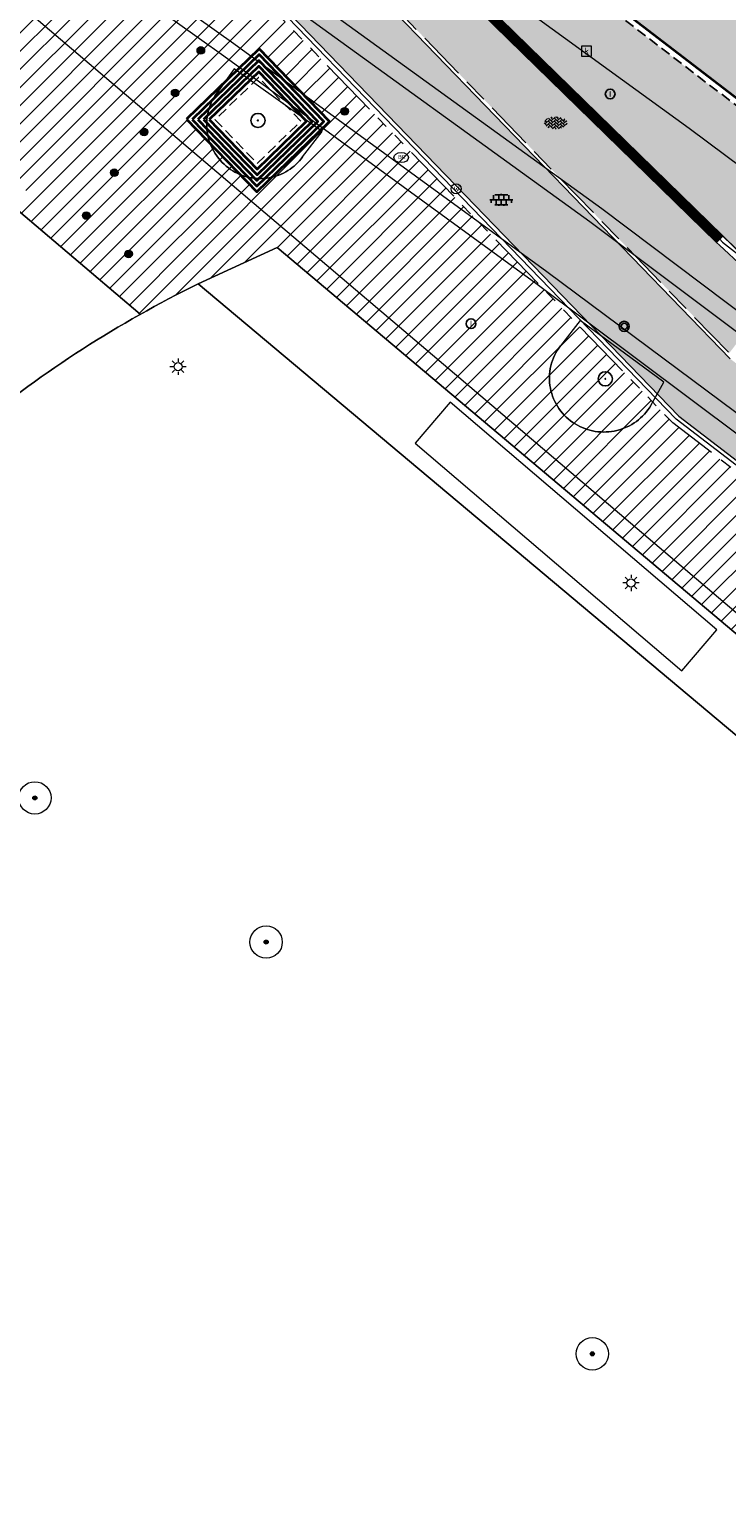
# Model space of a CAD drawing. Header units: metres. Extents: x 187916 to 189411, y 333285 to 334910.
# Tile 188 of 256: x 188852 to 188869, y 334066 to 334103. Entities that reach past the tile are written whole.
import ezdxf
from ezdxf.enums import TextEntityAlignment as Align

# ---------------------------------------------------------------- set-up
doc = ezdxf.new("R2010")
doc.units = ezdxf.units.M
for name, pattern in [('DASHED2', [0.375, 0.25, -0.125]), ('VH-OPSLUITBAND_100X200', [16, 8, -2, 4, -2]), ('VH-RWSBAND-SO', [24, 10, -2, 2, -2, 2, -2, 2, -2]), ('VH-TROTTOIRBAND_180-200', [20, 10, -2, 2, -2, 2, -2])]:
    doc.linetypes.add(name, pattern=pattern)
for name, color, linetype, lineweight in [('B-ME-GR-BOOM-S', 253, 'Continuous', 25), ('B-ME-IE-MEUBILAIR_WEGMEUBILAIR-S', 253, 'Continuous', 18), ('B-ME-IE-MEUBILAIR_WEGMEUBILAIR_AFVALBAK-S', 253, 'Continuous', 25), ('B-ME-IE-MEUBILAIR_WEGMEUBILAIR_PAAL-S', 253, 'Continuous', 18), ('B-ME-RI-HWA_KOLK-S', 253, 'Continuous', 25), ('B-ME-RI-PUT_INSPECTIE-S', 253, 'Continuous', 25), ('B-ME-VH-KANTOPSLUITING_ACHTERKANTBAND-G', 253, 'Continuous', 18), ('B-ME-VH-VERHARDING_ASFALT-G', 253, 'Continuous', 18), ('B-ME-VH-VERHARDING_BETONSTRAATSTEEN-G', 253, 'Continuous', 18), ('B-ME-VH-VERHARDING_BETONSTRAATSTEEN-S', 253, 'Continuous', 25), ('B-ME-VH-VERHARDING_TEGEL-G', 253, 'Continuous', 18), ('B-ME-VH-VERHARDING_TEGEL-S', 253, 'Continuous', 25), ('B-WE-GR-BOOM-S', 253, 'Continuous', 15), ('B-WE-IE-MEUBILAIR-S', 253, 'Continuous', 15), ('B-WE-OG-BEBOUWING-GV', 253, 'Continuous', 15), ('B-WE-OG-BEBOUWING_LUIFEL-GV', 253, 'Continuous', 15), ('B-WE-OG-TERREIN_BEGROEID-GV', 253, 'Continuous', 15), ('B-WE-VH-GESLOTENVERHARDING_ASFALT-GV', 253, 'Continuous', 15), ('B-WE-VH-ONVERHARD_ZAND-GV', 253, 'Continuous', 15), ('B-WE-VH-OPENVERHARDING-GV', 253, 'Continuous', 15), ('N-WE-GR-HAAG-HG01-A', 96, 'Continuous', 35), ('N-WE-VH-GESLOTENVERHARDING_ASFALT_ZAAGSNEDE-G', 10, 'VH-ZAAGSNEDE-SO', 25), ('N-WE-VH-GOOT_TEGEL-G', 170, 'Continuous', 35), ('N-WE-VH-KANTOPSLUITING_OPSLUITBAND_80X200-G', 30, 'VH-OPSLUITBAND_100X200', 15), ('N-WE-VH-KANTOPSLUITING_RIJWIELPADBAND_4-12 200-G', 94, 'VH-TROTTOIRBAND_180-200', 15), ('N-WE-VH-KANTOPSLUITING_TROTTOIRBAND_RWS_110 220-G', 251, 'VH-RWSBAND-SO', 25), ('N-WE-VH-KANTOPSLUITING_TROTTOIRBAND_RWS_110 220_ACHTERKANT-G', 7, 'VH-RWSBAND-SO', 25), ('N-WE-VH-KANTOPSLUITING_VERLOOPBAND-S', 251, 'Continuous', 25), ('N-WE-VH-KANTOPSLUITING_VERLOOPBAND_TBV TEKENING-G', 10, 'Continuous', 25), ('N-WE-VH-KANTOPSLUITING_VOORKANTBAND-G', 7, 'Continuous', 15), ('N-WE-VH-KANTVERHARDING_STREKLAAG_BSS-G', 60, 'Continuous', 18), ('N-WE-VH-OPENVERHARDING_NATUURSTEEN-G', 24, 'Continuous', 35), ('N-WE-VH-VERHARDING_ASFALT_HUB DASSENPLEIN-A', 253, 'Continuous', 18), ('N-WE-VH-VERHARDING_ASFALT_RIJWEG-A', 251, 'Continuous', 18), ('N-WE-VH-VERHARDING_BETONSTRAATSTEEN-ROOD-A', 11, 'Continuous', 18), ('N-WE-VH-VERHARDING_STRAATBAKSTEEN_KF-A', 25, 'Continuous', 9)]:
    doc.layers.add(name, color=color, linetype=linetype, lineweight=lineweight)
doc.layers.add('N-WE-VH-MATERIAALSCHEIDING-G', color=7, linetype='DASHED2')
doc.styles.add('NLCS-ISO', font='NLCS-ISO.ttf')
doc.linetypes.add('VH-ZAAGSNEDE-SO', pattern='A,1e-05,-2.54,[181,NLCS.SHX,S=2.54,R=0,X=-2.54,Y=0],-5.08,[181,NLCS.SHX,S=2.54,R=180,X=2.54,Y=0],-2.54', length=10.16001)

# ---------------------------------------------------------------- blocks, each defined once
blk = doc.blocks.new('SIE-MEUBILAIR_PAAL_LICHTMAST-SO')
for points in [[(-0.62, 0), (-1, 0)], [(-0.71, 0.71), (-0.44, 0.44)], [(0, 1), (0, 0.62)], [(0.44, 0.44), (0.71, 0.71)], [(1, 0), (0.62, 0)], [(-0.71, -0.71), (-0.44, -0.44)], [(0, -0.62), (0, -1)], [(0.44, -0.44), (0.71, -0.71)]]:
    blk.add_lwpolyline(points)
blk.add_circle((0, 0), 0.5)
blk = doc.blocks.new('SGR-BOOM_GBKN-SO')
at = {"linetype": 'ByBlock', "lineweight": 18}
h = blk.add_hatch(color=0, dxfattribs=at)
h.dxf.hatch_style = 1
edge = h.paths.add_edge_path()
edge.add_arc((0, 0), 0.25, 0, 360)
at = {"color": 0, "linetype": 'ByBlock', "lineweight": 18}
for radius in [2, 0.25]:
    blk.add_circle((0, 0), radius, dxfattribs=at)
at = {"color": 0, "linetype": 'ByBlock', "lineweight": 18, "style": 'NLCS-ISO'}
blk.add_attdef('SOORT', (2.5, 0), '', height=1.5, dxfattribs=at)
blk = doc.blocks.new('SRI-PUT_INSPECTIE-SO')
blk.add_circle((0, 0), 2)
at = {"style": 'NLCS-ISO'}
blk.add_text('I', height=2.5, dxfattribs=at).set_placement((0, -0.01), align=Align.MIDDLE_CENTER)
blk = doc.blocks.new('SRI-KOLK-SO')
at = {"color": 0, "linetype": 'ByBlock', "lineweight": 18}
blk.add_lwpolyline([(-1.125, -1.125), (1.125, -1.125), (1.125, 1.125), (-1.125, 1.125)], close=True, dxfattribs=at)
at = {"color": 0, "linetype": 'ByBlock', "lineweight": 18, "style": 'NLCS-ISO'}
blk.add_text('k', height=1.5, dxfattribs=at).set_placement((0, 0), align=Align.MIDDLE_CENTER)
blk = doc.blocks.new('SVH-BSS_KEIFORMAAT_KEPER-SO')
at = {"ltscale": 0.1}
for p, q in [((-5.34, 0.88), (-4.45, 0)), ((-5.2, 0.74), (-4.03, 1.91)), ((-5.2, -0.74), (-2.97, 1.48)), ((-4.81, -1.84), (-2.97, 0)), ((-4.56, 1.6), (-4.45, 1.48)), ((-3.71, 0.74), (-1.48, -1.48)), ((-3.6, 2.11), (-1.48, 0)), ((-2.48, 2.48), (-1.48, 1.48)), ((-2.23, 0.74), (-0.21, 2.76)), ((-2.23, 2.23), (-1.85, 2.61)), ((-2.23, -0.74), (0, 1.48)), ((-2.23, -2.23), (0, 0)), ((-0.74, 2.23), (1.48, 0)), ((-0.74, 0.74), (1.48, -1.48)), ((0.22, 2.75), (1.48, 1.48)), ((0.74, 2.23), (1.2, 2.68)), ((0.74, 0.74), (2.45, 2.45)), ((0.74, -0.74), (2.97, 1.48)), ((0.74, -2.23), (2.97, 0)), ((2.23, 2.23), (4.45, 0)), ((2.23, 0.74), (4.45, -1.48)), ((3.71, 0.74), (4.5, 1.53)), ((3.71, -0.74), (5.25, 0.79)), ((4.22, 1.72), (4.45, 1.48)), ((5.2, 0.74), (5.39, 0.55)), ((-5.73, -0.2), (-4.45, -1.48)), ((-3.89, -2.41), (-2.97, -1.48)), ((-3.71, -0.74), (-1.48, -2.97)), ((-3.71, -2.23), (-3.27, -2.67)), ((-1.59, -3.08), (0, -1.48)), ((-0.74, -0.74), (1.48, -2.97)), ((-0.74, -2.23), (0.21, -3.18)), ((-0.22, -3.19), (0, -2.97)), ((1.36, -3.09), (2.97, -1.48)), ((2.23, -0.74), (3.84, -2.36)), ((2.23, -2.23), (2.78, -2.78)), ((3.71, -2.23), (5.57, -0.37)), ((5.2, -0.74), (5.41, -0.95))]:
    blk.add_line(p, q, dxfattribs=at)
at = {"style": 'NLCS-ISO'}
blk.add_attdef('FORMAAT', text='', height=1.8, dxfattribs=at).set_placement((-5.83, -0.22), align=Align.MIDDLE_RIGHT)
blk.add_attdef('KLEUR', text='', height=1.8, dxfattribs=at).set_placement((5.82, -0.22), align=Align.MIDDLE_LEFT)
at = {"style": 'NLCS-ISO', "flags": 1}
blk.add_attdef('FUNCTIE', text='', height=1.8, dxfattribs=at).set_placement((0.12, -3.58), align=Align.MIDDLE_CENTER)
blk = doc.blocks.new('SIE-WEG_PAAL_ALGEMEEN_TYPE_01-SO')
h = blk.add_hatch(color=256)
edge = h.paths.add_edge_path()
edge.add_arc((0, 0), 0.188, 0, 360)
at = {"ltscale": 0.5}
blk.add_circle((0, 0), 0.188, dxfattribs=at)
blk = doc.blocks.new('SIE-WEG_STRAATPOT_BRANDKRAAN-SO')
blk.add_ellipse((0, 0), major_axis=(-0.729, 0), ratio=0.685994)
at = {"style": 'NLCS-ISO'}
blk.add_text('BR', height=0.4, dxfattribs=at).set_placement((-0.3, -0.15))
blk = doc.blocks.new('SIE-WEG_STRAATPOT_WATER-SO')
blk.add_circle((0, 0), 0.4)
at = {"style": 'NLCS-ISO'}
blk.add_text('W', height=0.4, dxfattribs=at).set_placement((-0.21, -0.21))
blk = doc.blocks.new('SGR-BOOM_01')
at = {"ltscale": 0.1}
h = blk.add_hatch(color=256, dxfattribs=at)
edge = h.paths.add_edge_path()
edge.add_arc((0, 0), 0.15, 0, 360)
for radius in [2.5, 0.045]:
    blk.add_circle((0, 0), radius)
blk.add_circle((0, 0), 0.15, dxfattribs=at)
blk = doc.blocks.new('SIE-WEG_AFVALBAK_TYPE_01')
for radius in [0.25, 0.156]:
    blk.add_circle((0, 0), radius)
blk = doc.blocks.new('SVH-TEGEL_300X300_DUN_LINT_KL-SO')
for p, q in [((-2.25, 1.36), (-2.25, 0)), ((-1.9, 1.5), (1.9, 1.5)), ((-1.5, 1.62), (-1.5, 1.5)), ((-0.75, 1.5), (-0.75, 0)), ((0, 1.81), (0, 1.5)), ((0, 0), (0, -1.5)), ((0.75, 1.5), (0.75, 0)), ((1.5, 1.62), (1.5, 1.5)), ((2.25, 1.36), (2.25, 0)), ((-3.39, 0), (3.39, 0)), ((-3, 0), (-3, -0.85)), ((-1.9, -1.5), (1.9, -1.5)), ((-1.5, 0), (-1.5, -1.5)), ((-0.75, -1.5), (-0.75, -1.77)), ((0.75, -1.5), (0.75, -1.77)), ((1.5, 0), (1.5, -1.5)), ((3, 0), (3, -0.85))]:
    blk.add_line(p, q)
blk = doc.blocks.new('DTM')
at = {"layer": 'B-ME-VH-KANTOPSLUITING_ACHTERKANTBAND-G', "ltscale": 0.2, "flags": 128}
for points in [[(188914.805, 334064.825), (188904.996, 334072.239), (188897.669, 334077.768), (188892.62, 334081.603), (188885.562, 334086.928), (188881.14, 334090.251), (188879.749, 334090.947), (188878.368, 334091.352), (188874.175, 334092.038), (188873.572, 334092.514), (188873.434, 334092.341), (188865.98, 334097.927), (188858.158, 334103.582), (188858.296, 334103.764), (188853.587, 334107.109), (188850.155, 334110.914)], [(188918.316, 334057.565), (188919.666, 334059.133), (188913.822, 334063.534), (188904.113, 334070.871), (188903.922, 334070.629), (188896.46, 334076.244), (188891.631, 334079.89), (188891.562, 334079.958), (188884.578, 334085.248), (188879.139, 334089.363), (188878.723, 334089.67), (188872.277, 334090.693), (188864.642, 334096.401), (188856.929, 334102.019), (188852.117, 334105.454), (188848.483, 334109.488), (188845.137, 334113.155), (188843.985, 334114.441), (188835.182, 334120.428), (188828.538, 334124.894), (188822.639, 334128.89), (188815.873, 334133.5), (188812.845, 334135.538), (188812.033, 334136.069)]]:
    blk.add_lwpolyline(points, dxfattribs=at)
at = {"layer": 'B-ME-VH-VERHARDING_ASFALT-G', "ltscale": 0.2, "flags": 128}
blk.add_lwpolyline([(188942.601, 334044.297), (188936.555, 334048.848), (188927.959, 334055.342), (188923.258, 334058.915), (188915.014, 334065.116), (188905.213, 334072.515), (188897.889, 334078.056), (188892.794, 334081.921), (188885.73, 334087.239), (188881.367, 334090.536), (188879.163, 334092.169), (188876.009, 334094.59), (188868.434, 334100.233), (188860.011, 334106.347), (188855.375, 334109.666), (188851.472, 334112.412), (188844.859, 334116.98), (188836.964, 334122.334), (188828.143, 334128.32), (188824.1, 334131.065), (188817.144, 334135.785), (188814.144, 334137.84)], dxfattribs=at)
at = {"layer": 'B-ME-VH-VERHARDING_BETONSTRAATSTEEN-G', "ltscale": 0.2, "flags": 128}
blk.add_lwpolyline([(188942.486, 334044.174), (188936.454, 334048.726), (188927.836, 334055.233), (188923.139, 334058.782), (188914.903, 334065.009), (188905.118, 334072.392), (188897.794, 334077.933), (188892.701, 334081.776), (188885.636, 334087.114), (188881.249, 334090.415), (188879.813, 334091.127), (188878.391, 334091.551), (188874.26, 334092.26), (188873.696, 334092.66), (188866.275, 334098.246), (188858.423, 334103.93), (188853.72, 334107.232), (188850.331, 334111.037)], dxfattribs=at)
at = {"layer": 'B-ME-VH-VERHARDING_TEGEL-G', "ltscale": 0.2, "flags": 128}
blk.add_lwpolyline([(188918.323, 334057.407), (188919.826, 334059.178), (188913.891, 334063.617), (188904.165, 334070.972), (188896.717, 334076.562), (188891.944, 334080.213), (188884.687, 334085.669), (188879.403, 334089.677), (188878.899, 334090.05), (188872.456, 334091.078), (188864.919, 334096.692), (188857.177, 334102.326), (188852.374, 334105.751), (188848.82, 334109.708), (188845.446, 334113.433), (188844.263, 334114.764), (188835.611, 334120.605), (188828.728, 334125.242), (188822.803, 334129.231), (188816.098, 334133.815), (188813.093, 334135.866), (188812.221, 334136.43)], dxfattribs=at)
at = {"layer": 'B-WE-OG-BEBOUWING-GV', "ltscale": 0.2, "flags": 128}
blk.add_lwpolyline([(188779.474, 334052.218), (188776.92, 334049.111), (188787.829, 334045.886), (188794.414, 334053.759), (188814.475, 334036.748), (188814.571, 334036.667), (188837.127, 334017.54), (188885.595, 334074.697), (188839.494, 334113.789), (188809.661, 334133.58), (188792.53, 334113.378), (188775.397, 334069.885), (188782.78, 334063.625), (188779.991, 334060.335), (188783.617, 334057.261)], close=True, dxfattribs=at)
at = {"layer": 'B-WE-OG-BEBOUWING_LUIFEL-GV', "ltscale": 0.2, "flags": 128}
blk.add_lwpolyline([(188862.53, 334093.472), (188861.663, 334092.458), (188868.254, 334086.825), (188869.121, 334087.838)], close=True, dxfattribs=at)
at = {"layer": 'B-WE-OG-TERREIN_BEGROEID-GV', "ltscale": 0.2, "flags": 128}
blk.add_lwpolyline([(188856.299, 334096.396, 0.057164), (188850.779, 334092.85)], format="xyb", dxfattribs=at)
blk.add_lwpolyline([(188876.336, 334081.614), (188870.647, 334086.446), (188869.616, 334085.221), (188856.299, 334096.396)], dxfattribs=at)
at = {"layer": 'B-WE-VH-GESLOTENVERHARDING_ASFALT-GV', "ltscale": 0.2, "flags": 128}
for points in [[(188856.552, 334100.67, -0.104321), (188856.799, 334101.16)], [(188856.523, 334100.123, -0.104203), (188856.552, 334100.67)], [(188856.716, 334099.61, -0.10271), (188856.523, 334100.123)], [(188857.099, 334099.218, -0.104517), (188856.716, 334099.61)], [(188858.88, 334099.53, -0.093994), (188858.516, 334099.192)], [(188857.556, 334099.024, -0.096533), (188857.099, 334099.218)], [(188858.516, 334099.192, -0.096146), (188858.052, 334099.015)], [(188858.052, 334099.015, -0.094801), (188857.556, 334099.024)], [(188850.779, 334092.85, -0.057164), (188856.299, 334096.396)], [(188865.018, 334094.364, -0.104425), (188865.252, 334094.86)], [(188865.006, 334093.815, -0.105636), (188865.018, 334094.364)], [(188865.217, 334093.308, -0.103797), (188865.006, 334093.815)], [(188865.616, 334092.931, -0.103083), (188865.217, 334093.308)], [(188867.491, 334093.387, -0.099572), (188867.132, 334092.993)], [(188866.116, 334092.746, -0.097915), (188865.616, 334092.931)], [(188867.132, 334092.993, -0.098185), (188866.649, 334092.768)], [(188866.649, 334092.768, -0.097627), (188866.116, 334092.746)]]:
    blk.add_lwpolyline(points, format="xyb", dxfattribs=at)
blk.add_lwpolyline([(188856.299, 334096.396), (188858.251, 334097.293), (188870.846, 334086.694), (188870.647, 334086.446), (188876.336, 334081.614)], dxfattribs=at)
at = {"layer": 'B-WE-VH-ONVERHARD_ZAND-GV', "ltscale": 0.2, "flags": 128}
for points in [[(188858.88, 334099.53), (188859.36, 334100.153), (188857.186, 334101.706), (188856.799, 334101.16)], [(188867.491, 334093.387), (188867.81, 334093.962), (188865.744, 334095.483), (188865.252, 334094.86)]]:
    blk.add_lwpolyline(points, dxfattribs=at)
for points in [[(188856.799, 334101.16, 0.104321), (188856.552, 334100.67)], [(188856.552, 334100.67, 0.104203), (188856.523, 334100.123)], [(188856.523, 334100.123, 0.10271), (188856.716, 334099.61)], [(188856.716, 334099.61, 0.104517), (188857.099, 334099.218)], [(188858.516, 334099.192, 0.093994), (188858.88, 334099.53)], [(188857.099, 334099.218, 0.096533), (188857.556, 334099.024)], [(188858.052, 334099.015, 0.096146), (188858.516, 334099.192)], [(188857.556, 334099.024, 0.094801), (188858.052, 334099.015)], [(188865.252, 334094.86, 0.104425), (188865.018, 334094.364)], [(188865.018, 334094.364, 0.105636), (188865.006, 334093.815)], [(188865.006, 334093.815, 0.103797), (188865.217, 334093.308)], [(188865.217, 334093.308, 0.103083), (188865.616, 334092.931)], [(188867.132, 334092.993, 0.099572), (188867.491, 334093.387)], [(188865.616, 334092.931, 0.097915), (188866.116, 334092.746)], [(188866.649, 334092.768, 0.098185), (188867.132, 334092.993)], [(188866.116, 334092.746, 0.097627), (188866.649, 334092.768)]]:
    blk.add_lwpolyline(points, format="xyb", dxfattribs=at)
at = {"layer": 'B-WE-VH-OPENVERHARDING-GV', "ltscale": 0.2, "flags": 128}
blk.add_lwpolyline([(188870.647, 334086.446), (188870.846, 334086.694), (188858.251, 334097.293), (188856.299, 334096.396), (188869.616, 334085.221)], close=True, dxfattribs=at)
at = {"layer": 'B-ME-GR-BOOM-S', "xscale": 0.07, "yscale": 0.07, "zscale": 0.07}
for p in [(188857.774, 334100.43), (188866.364, 334094.045)]:
    blk.add_blockref('SGR-BOOM_01', p, dxfattribs=at)
at = {"layer": 'B-ME-IE-MEUBILAIR_WEGMEUBILAIR-S'}
for name, p, xscale, yscale, zscale in [('SIE-WEG_STRAATPOT_BRANDKRAAN-SO', (188861.316, 334099.512), 0.2500000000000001, 0.2500000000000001, 0.2500000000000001), ('SIE-WEG_STRAATPOT_WATER-SO', (188862.674, 334098.742), 0.3125, 0.3125, 0.3125)]:
    blk.add_blockref(name, p, dxfattribs=dict(at, xscale=xscale, yscale=yscale, zscale=zscale))
at = {"layer": 'B-ME-IE-MEUBILAIR_WEGMEUBILAIR_AFVALBAK-S', "xscale": 0.5, "yscale": 0.5, "zscale": 0.5}
blk.add_blockref('SIE-WEG_AFVALBAK_TYPE_01', (188866.832, 334095.342), dxfattribs=at)
at = {"layer": 'B-ME-IE-MEUBILAIR_WEGMEUBILAIR_PAAL-S', "xscale": 0.5, "yscale": 0.5, "zscale": 0.5}
for p in [(188856.362, 334102.16), (188855.727, 334101.11), (188859.919, 334100.652), (188854.958, 334100.144), (188854.222, 334099.139), (188853.528, 334098.081), (188854.575, 334097.131)]:
    blk.add_blockref('SIE-WEG_PAAL_ALGEMEEN_TYPE_01-SO', p, dxfattribs=at)
at = {"layer": 'B-ME-RI-HWA_KOLK-S', "xscale": 0.11, "yscale": 0.11, "zscale": 0.11}
blk.add_blockref('SRI-KOLK-SO', (188865.901, 334102.144), dxfattribs=at)
at = {"layer": 'B-ME-RI-PUT_INSPECTIE-S', "xscale": 0.06, "yscale": 0.06, "zscale": 0.06250000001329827}
for p in [(188866.484, 334101.084), (188863.045, 334095.408)]:
    blk.add_blockref('SRI-PUT_INSPECTIE-SO', p, dxfattribs=at)
at = {"layer": 'B-ME-VH-VERHARDING_BETONSTRAATSTEEN-S', "xscale": 0.05, "yscale": 0.05, "zscale": 0.05}
blk.add_blockref('SVH-BSS_KEIFORMAAT_KEPER-SO', (188865.139, 334100.38), dxfattribs=at)
at = {"layer": 'B-ME-VH-VERHARDING_TEGEL-S', "xscale": 0.084, "yscale": 0.084, "zscale": 0.084}
blk.add_blockref('SVH-TEGEL_300X300_DUN_LINT_KL-SO', (188863.79, 334098.468), dxfattribs=at)
at = {"layer": 'B-WE-GR-BOOM-S', "xscale": 0.2, "yscale": 0.2, "zscale": 0.2}
for p in [(188852.257, 334083.689), (188857.977, 334080.126), (188866.043, 334069.95)]:
    blk.add_blockref('SGR-BOOM_GBKN-SO', p, dxfattribs=at)
at = {"layer": 'B-WE-IE-MEUBILAIR-S', "xscale": 0.2, "yscale": 0.2, "zscale": 0.2}
for p in [(188855.799, 334094.345), (188867, 334089)]:
    blk.add_blockref('SIE-MEUBILAIR_PAAL_LICHTMAST-SO', p, dxfattribs=at)
blk = doc.blocks.new('SVH-VERLOOPBAND_TROTTOIRBAND 180 200X250 HD_TROTTOIRBAND RWS 110 220X250 VB_L1000-MM')
at = {"linetype": 'Continuous', "lineweight": 0}
blk.add_lwpolyline([(0, 200), (100, 200), (900, 220), (1000, 220), (1000, 0), (0, 0)], close=True, dxfattribs=at)
blk.add_lwpolyline([(1000, 110), (900, 110), (100, 20), (0, 20)], dxfattribs=at)
blk = doc.blocks.new('ontwerp Wilhelmina- & Engelenkampstraat')
at = {"layer": 'N-WE-GR-HAAG-HG01-A', "transparency": 33554610}
h = blk.add_hatch(color=256, dxfattribs=at)
h.dxf.hatch_style = 1
edge = h.paths.add_edge_path()
edge.add_line((188870.391, 334095.937), (188869.847, 334096.733))
edge.add_line((188869.847, 334096.733), (188869.775, 334096.803))
edge.add_line((188869.775, 334096.803), (188869.188, 334097.347))
edge.add_line((188869.188, 334097.347), (188869.117, 334097.417))
edge.add_line((188869.117, 334097.417), (188853.322, 334112.83))
edge.add_line((188853.322, 334112.83), (188853.25, 334112.9))
edge.add_line((188853.25, 334112.9), (188852.692, 334113.473))
edge.add_line((188852.692, 334113.473), (188852.62, 334113.542))
edge.add_arc((188852.411, 334113.328), 0.3, 45.7023, 143.7255)
edge.add_line((188852.169, 334113.505), (188852.071, 334113.575))
edge.add_line((188852.071, 334113.575), (188851.642, 334112.974))
edge.add_arc((188843.866, 334103.729), 12.08, 44.0501, 49.9332, ccw=False)
edge.add_line((188852.548, 334112.129), (188869.428, 334094.68))
edge.add_line((188869.428, 334094.68), (188870.391, 334095.937))
at = {"layer": 'N-WE-VH-VERHARDING_ASFALT_HUB DASSENPLEIN-A', "transparency": 33554610}
h = blk.add_hatch(dxfattribs=at)
h.set_pattern_fill('ANSI31', color=256, scale=0.1)
h.paths.add_polyline_path([(188847.124, 334105.704), (188848.877, 334105.957), (188849.581, 334106.528), (188849.927, 334106.518), (188850.366, 334106.177), (188850.38, 334105.716), (188848.921, 334104.065), (188848.388, 334104.038), (188847.032, 334105.329)], flags=16)
h.paths.add_polyline_path([(188810.959, 334133.322), (188811.585, 334134.346), (188811.841, 334134.19), (188811.215, 334133.165)], flags=16)
h.paths.add_polyline_path([(188804.152, 334133.788), (188803.141, 334134.434), (188803.302, 334134.687), (188804.314, 334134.041)], flags=16)
h.paths.add_polyline_path([(188880.609, 334079.922), (188880.728, 334079.831), (188882.005, 334081.498), (188882.243, 334081.315), (188880.966, 334079.648), (188881.085, 334079.557), (188880.355, 334078.605), (188879.879, 334078.969)], flags=16)
h.paths.add_polyline_path([(188848.544, 334110.062), (188850.294, 334108.276), (188848.508, 334106.526), (188846.758, 334108.312)], flags=16)
h.paths.add_polyline_path([(188857.803, 334102.198), (188859.542, 334100.401), (188857.745, 334098.662), (188856.006, 334100.459)], flags=16)
edge = h.paths.add_edge_path(flags=17)
edge.add_arc((188846.848, 334100.943), 1.79, 33.8111, 33.8118)
edge.add_arc((188839.264, 334095.03), 11.404, 37.2931, 43.0144)
edge.add_arc((188839.264, 334095.03), 11.404, 37.2929, 43.0143, ccw=False)
h.paths.add_polyline_path([(188811.079, 334132.664), (188811.244, 334132.915), (188813.246, 334131.592), (188813.081, 334131.341)], flags=16)
h.paths.add_polyline_path([(188810.545, 334133.151), (188810.508, 334132.854), (188804.851, 334133.557), (188804.888, 334133.854)], flags=16)
h.paths.add_polyline_path([(188798.109, 334129.579), (188797.949, 334129.833), (188804.05, 334133.657), (188804.209, 334133.403)], flags=16)
h.paths.add_polyline_path([(188797.357, 334129.461), (188797.516, 334129.207), (188795.228, 334127.773), (188795.069, 334128.027)], flags=16)
edge = h.paths.add_edge_path()
edge.add_line((188794.648, 334127.173), (188792.985, 334124.677))
edge.add_line((188792.985, 334124.677), (188793.591, 334124.27))
edge.add_line((188793.591, 334124.27), (188794.082, 334124.685))
edge.add_line((188794.082, 334124.685), (188794.541, 334125.268))
edge.add_line((188794.541, 334125.268), (188798.276, 334127.11))
edge.add_line((188798.276, 334127.11), (188797.724, 334129.16))
edge.add_line((188797.724, 334129.16), (188798.013, 334129.238))
edge.add_line((188798.013, 334129.238), (188798.55, 334127.246))
edge.add_line((188798.55, 334127.246), (188809.123, 334132.46))
edge.add_line((188809.123, 334132.46), (188825.601, 334121.574))
edge.add_line((188825.601, 334121.574), (188825.988, 334121.236))
edge.add_line((188825.988, 334121.236), (188826.269, 334120.99))
edge.add_line((188826.269, 334120.99), (188826.499, 334120.773))
edge.add_line((188826.499, 334120.773), (188826.24, 334120.466))
edge.add_line((188826.24, 334120.466), (188828.932, 334118.108))
edge.add_line((188828.932, 334118.108), (188843.674, 334105.599))
edge.add_line((188843.674, 334105.599), (188844.301, 334105.663))
edge.add_line((188844.301, 334105.663), (188845.13, 334105.359))
edge.add_arc((188839.333, 334094.903), 11.955, 55.1041, 60.997, ccw=False)
edge.add_arc((188839.358, 334095.021), 11.844, 49.1126, 54.8737, ccw=False)
edge.add_arc((188839.643, 334095.367), 11.396, 43.0728, 49.0586, ccw=False)
edge.add_arc((188839.264, 334095.03), 11.904, 37.2237, 43.0125, ccw=False)
edge.add_arc((188846.848, 334100.943), 2.29, 9.9683, 34.2123, ccw=False)
edge.add_arc((188846.871, 334100.949), 2.267, 5.8183, 9.9066, ccw=False)
edge.add_line((188849.126, 334101.179), (188852.181, 334098.58))
edge.add_line((188852.181, 334098.58), (188851.857, 334098.199))
edge.add_line((188851.857, 334098.199), (188854.864, 334095.64))
edge.add_arc((188868.996, 334070.561), 28.787, 116.1729, 119.4009, ccw=False)
edge.add_line((188856.299, 334096.396), (188858.251, 334097.293))
edge.add_line((188858.251, 334097.293), (188870.846, 334086.694))
edge.add_line((188870.846, 334086.694), (188870.647, 334086.446))
edge.add_line((188870.647, 334086.446), (188876.336, 334081.614))
edge.add_line((188876.336, 334081.614), (188885.077, 334074.21))
edge.add_line((188885.077, 334074.21), (188886.744, 334072.798))
edge.add_line((188886.744, 334072.798), (188887.297, 334073.448))
edge.add_line((188887.297, 334073.448), (188889.549, 334076.099))
edge.add_line((188889.549, 334076.099), (188900.351, 334066.86))
edge.add_line((188900.351, 334066.86), (188902.832, 334069.75))
edge.add_line((188902.832, 334069.75), (188898.462, 334073.098))
edge.add_line((188898.462, 334073.098), (188884.082, 334080.673))
edge.add_line((188884.082, 334080.673), (188883.203, 334081.335))
edge.add_line((188883.203, 334081.335), (188883.021, 334081.097))
edge.add_line((188883.021, 334081.097), (188881.592, 334082.192))
edge.add_line((188881.592, 334082.192), (188881.774, 334082.43))
edge.add_line((188881.774, 334082.43), (188881.695, 334082.491))
edge.add_line((188881.695, 334082.491), (188880.901, 334083.099))
edge.add_line((188880.901, 334083.099), (188868.036, 334092.954))
edge.add_line((188868.036, 334092.954), (188850.967, 334110.599))
edge.add_arc((188843.866, 334103.729), 9.88, 44.0506, 56.5502)
edge.add_line((188849.312, 334111.973), (188845.526, 334114.474))
edge.add_line((188845.526, 334114.474), (188845.251, 334114.057))
edge.add_line((188845.251, 334114.057), (188843.997, 334112.16))
edge.add_line((188843.997, 334112.16), (188837.74, 334116.294))
edge.add_line((188837.74, 334116.294), (188829.433, 334122.11))
edge.add_line((188829.433, 334122.11), (188827.347, 334123.488))
edge.add_line((188827.347, 334123.488), (188828.725, 334125.573))
edge.add_line((188828.725, 334125.573), (188820.806, 334130.804))
edge.add_line((188820.806, 334130.804), (188819.428, 334128.718))
edge.add_line((188819.428, 334128.718), (188817.343, 334130.097))
edge.add_line((188817.343, 334130.097), (188818.718, 334132.178))
edge.add_arc((188805.428, 334111.145), 24.88, 57.7143, 69.5574)
edge.add_line((188814.118, 334134.458), (188813.177, 334134.787))
edge.add_arc((188805.428, 334111.145), 24.88, 71.8547, 72.0693)
edge.add_line((188813.088, 334134.816), (188812.923, 334134.236))
edge.add_line((188812.923, 334134.236), (188811.192, 334134.728))
edge.add_line((188811.192, 334134.728), (188811.357, 334135.308))
edge.add_arc((188805.428, 334111.145), 24.88, 76.2154, 76.4301)
edge.add_line((188811.266, 334135.33), (188810.291, 334135.545))
edge.add_arc((188805.428, 334111.145), 24.88, 78.7302, 79.1422)
edge.add_arc((188805.428, 334111.145), 24.88, 79.1422, 81.4346)
edge.add_arc((188805.428, 334111.145), 24.88, 81.4346, 82.4267)
edge.add_arc((188806.784, 334121.053), 14.88, 82.5718, 100.464)
edge.add_line((188804.081, 334135.685), (188803.107, 334135.471))
edge.add_arc((188806.784, 334121.053), 14.88, 104.3068, 104.6248)
edge.add_line((188803.027, 334135.45), (188803.215, 334134.875))
edge.add_line((188803.215, 334134.875), (188801.504, 334134.316))
edge.add_line((188801.504, 334134.316), (188801.316, 334134.891))
edge.add_arc((188806.784, 334121.053), 14.88, 111.56, 111.9154)
edge.add_line((188801.23, 334134.857), (188800.317, 334134.454))
edge.add_arc((188806.784, 334121.053), 14.88, 115.7582, 116.2134)
edge.add_arc((188806.784, 334121.053), 14.88, 116.2134, 120.0359)
edge.add_arc((188806.784, 334121.053), 14.88, 120.0359, 146.1274)
edge.add_line((188794.429, 334129.346), (188792.543, 334126.536))
edge.add_arc((188779.989, 334134.964), 15.12, 323.5515, 326.1274, ccw=False)
edge.add_arc((188779.989, 334134.964), 15.12, 321.2023, 323.5515, ccw=False)
edge.add_line((188791.773, 334125.49), (188792.735, 334124.844))
edge.add_line((188792.735, 334124.844), (188794.398, 334127.34))
edge.add_line((188794.398, 334127.34), (188794.648, 334127.173))
at = {"layer": 'N-WE-VH-VERHARDING_ASFALT_RIJWEG-A', "transparency": 33554610}
h = blk.add_hatch(color=256, dxfattribs=at)
h.dxf.hatch_style = 1
edge = h.paths.add_edge_path(flags=16)
edge.add_arc((188843.22, 334124.627), 0.5, 68.8637, 236.5502)
edge.add_line((188842.945, 334124.209), (188847.26, 334121.359))
edge.add_arc((188764.524, 333996.12), 150.1, 53.13804, 56.55024, ccw=False)
edge.add_arc((188854.867, 334116.612), 0.5, 233.138, 405.2542)
edge.add_line((188855.219, 334116.968), (188849.633, 334122.504))
edge.add_arc((188848.225, 334121.083), 2, 45.2542, 68.8637)
edge.add_line((188848.947, 334122.949), (188843.401, 334125.093))
edge = h.paths.add_edge_path()
edge.add_line((188813.019, 334140.205), (188813.011, 334140.209))
edge.add_line((188813.011, 334140.209), (188850.737, 334115.287))
edge.add_arc((188823.094, 334073.443), 50.15, 53.7045, 56.5502, ccw=False)
edge.add_arc((188844.432, 334101.888), 14.597, 51.1289, 55.1189, ccw=False)
edge.add_line((188853.593, 334113.253), (188950.959, 334038.664))
edge.add_arc((188941.746, 334026.637), 15.15, 40.6515, 52.5455, ccw=False)
edge.add_line((188953.24, 334036.507), (188961.625, 334026.742))
edge.add_arc((188972.891, 334036.416), 14.85, 220.6515, 230.0269)
edge.add_arc((188742.227, 333761.259), 344.2, 49.06079, 50.02687, ccw=False)
edge.add_line((188967.767, 334021.27), (188981.754, 334009.21))
edge.add_line((188981.754, 334009.21), (188990.362, 334001.788))
edge.add_arc((188830.833, 333816.766), 244.3, 45.63148, 49.2315, ccw=False)
edge.add_line((189001.665, 333991.406), (189005.317, 333987.834))
edge.add_line((189005.317, 333987.834), (189009.362, 333991.969))
edge.add_arc((189010.009, 333991.916), 0.65, 135.6309, 175.3472, ccw=False)
edge.add_line((189009.545, 333992.371), (189010.132, 333992.971))
edge.add_arc((189010.596, 333992.516), 0.65, 110.0016, 135.6309, ccw=False)
edge.add_line((189010.374, 333993.127), (189012.742, 333996.228))
edge.add_line((189012.742, 333996.228), (189006.771, 334000.788))
edge.add_line((189006.771, 334000.788), (189004.016, 334002.902))
edge.add_line((189004.016, 334002.902), (188999.256, 334006.555))
edge.add_line((188999.256, 334006.555), (188998.859, 334006.861))
edge.add_line((188998.859, 334006.861), (188991.767, 334012.337))
edge.add_arc((189144.644, 334210.336), 250.15, 228.1365, 232.32787, ccw=False)
edge.add_arc((188742.227, 333761.259), 352.85, 48.1365, 52.54545)
edge.add_line((188956.807, 334041.364), (188954.651, 334043.016))
edge.add_line((188954.651, 334043.016), (188891.822, 334091.147))
edge.add_line((188891.822, 334091.147), (188891.566, 334090.814))
edge.add_line((188891.566, 334090.814), (188875.967, 334102.764))
edge.add_line((188875.967, 334102.764), (188876.223, 334103.097))
edge.add_line((188876.223, 334103.097), (188867.514, 334109.768))
edge.add_arc((188884.803, 334132.337), 28.43, 226.5408, 232.5455, ccw=False)
edge.add_line((188865.248, 334111.701), (188851.714, 334124.526))
edge.add_arc((188838.06, 334110.118), 19.85, 46.5408, 56.5502)
edge.add_line((188849.002, 334126.68), (188818.587, 334146.773))
edge.add_arc((188824.182, 334155.241), 10.15, 230.7465, 236.5502, ccw=False)
edge.add_line((188817.759, 334147.382), (188813.019, 334140.205))
edge = h.paths.add_edge_path()
edge.add_arc((188804.406, 334144.892), 15, 49.4493, 57.1051)
edge.add_line((188812.552, 334157.487), (188809.12, 334159.708))
edge.add_line((188809.12, 334159.708), (188808.836, 334159.28))
edge.add_arc((188807.878, 334159.915), 1.15, 146.4325, 326.4325, ccw=False)
edge.add_line((188806.919, 334160.551), (188807.188, 334160.957))
edge.add_line((188807.188, 334160.957), (188802.897, 334163.733))
edge.add_arc((188799.769, 334173.389), 10.15, 238.0088, 287.9467, ccw=False)
edge.add_line((188794.392, 334164.78), (188787.668, 334154.882))
edge.add_arc((188776.936, 334149.187), 12.15, 6.5524, 27.9551, ccw=False)
edge.add_arc((188778.915, 334149.449), 10.154, -2.1015, 6.3563, ccw=False)
edge.add_line((188789.062, 334149.077), (188793.792, 334146.015))
edge.add_line((188793.792, 334146.015), (188794.076, 334146.443))
edge.add_arc((188795.034, 334145.807), 1.15, -33.5882, 146.4118, ccw=False)
edge.add_line((188795.992, 334145.171), (188795.723, 334144.765))
edge.add_line((188795.723, 334144.765), (188801.92, 334140.754))
edge.add_arc((188806.912, 334129.676), 12.15, 71.6177, 114.2578, ccw=False)
edge.add_line((188810.743, 334141.206), (188816.025, 334149.201))
edge.add_arc((188824.182, 334155.241), 10.15, 183.1725, 216.5204, ccw=False)
edge.add_arc((188822.737, 334155.174), 8.703, 180.8378, 183.2558, ccw=False)
edge.add_arc((188833.752, 334153.715), 19.762, 172.515, 176.137, ccw=False)
edge = h.paths.add_edge_path()
edge.add_line((188786.221, 334157.023), (188792.402, 334166.123))
edge.add_line((188792.402, 334166.123), (188791.549, 334166.703))
edge.add_line((188791.549, 334166.703), (188788.539, 334169.424))
edge.add_line((188788.539, 334169.424), (188787.185, 334167.43))
edge.add_line((188787.185, 334167.43), (188780.101, 334172.242))
edge.add_arc((188618.454, 333934.267), 287.684, 55.81318, 60.58231)
edge.add_arc((188735.724, 334140.99), 50.019, 61.285, 77.3186)
edge.add_arc((188760.197, 334256.659), 68.217, 252.50194, 258.59253, ccw=False)
edge.add_arc((188746.592, 334218.99), 28.249, 246.6552, 255.8505, ccw=False)
edge.add_arc((188739.699, 334207.58), 15.15, 247.5583, 253.5058, ccw=False)
edge.add_line((188733.916, 334193.577), (188632.761, 334235.356))
edge.add_arc((188642.362, 334258.602), 25.15, 236.2483, 247.5583, ccw=False)
edge.add_line((188628.389, 334237.691), (188623.909, 334240.684))
edge.add_arc((188610.102, 334220.023), 24.85, 56.2483, 66.5411)
edge.add_line((188619.995, 334242.819), (188616.865, 334235.241))
edge.add_arc((188612.775, 334225.951), 10.15, 36.3971, 66.2381, ccw=False)
edge.add_line((188620.945, 334231.974), (188631.676, 334226.278))
edge.add_arc((188635.721, 334214.821), 12.15, 67.5583, 109.4468, ccw=False)
edge.add_line((188640.359, 334226.051), (188725.732, 334190.79))
edge.add_line((188725.732, 334190.79), (188736.323, 334186.356))
edge.add_arc((188702.929, 334091.979), 100.111, 61.58557, 70.51437, ccw=False)
edge.add_line((188750.566, 334180.03), (188754.237, 334177.978))
edge.add_arc((188618.509, 333934.357), 278.878, 55.81223, 60.87667, ccw=False)
edge.add_line((188775.213, 334165.045), (188783.763, 334159.237))
edge.add_arc((188776.936, 334149.187), 12.15, 40.1647, 55.8122, ccw=False)
at = {"layer": 'N-WE-VH-VERHARDING_BETONSTRAATSTEEN-ROOD-A', "transparency": 33554610}
h = blk.add_hatch(color=11, dxfattribs=at)
h.dxf.hatch_style = 1
edge = h.paths.add_edge_path()
edge.add_line((188869.449, 334094.543), (188852.491, 334112.073))
edge.add_arc((188843.866, 334103.729), 12, 44.0501, 56.5502)
edge.add_line((188850.48, 334113.742), (188820.307, 334133.675))
edge.add_arc((188805.428, 334111.145), 27, 56.5591, 77.5716)
edge.add_line((188811.239, 334137.512), (188812.935, 334140.079))
edge.add_line((188812.935, 334140.079), (188812.302, 334140.397))
edge.add_arc((188806.912, 334129.676), 12, 63.3069, 75.3625)
edge.add_arc((188809.81, 334140.774), 0.53, -103.1268, 75.3622, ccw=False)
edge.add_arc((188806.956, 334128.534), 12.039, 76.873, 107.5247)
edge.add_arc((188803.169, 334140.519), 0.53, 109.0439, 287.7295, ccw=False)
edge.add_arc((188806.912, 334129.676), 12, 109.0439, 126.3729)
edge.add_arc((188800.11, 334138.912), 0.53, 57.0844, 126.3729, ccw=False)
edge.add_line((188800.398, 334139.357), (188801.495, 334138.646))
edge.add_arc((188801.207, 334138.201), 0.53, -58.2606, 57.0844, ccw=False)
edge.add_line((188801.486, 334137.751), (188797.404, 334135.226))
edge.add_arc((188806.536, 334121.323), 16.634, 123.2999, 125.0679)
edge.add_line((188796.979, 334134.937), (188798.027, 334133.354))
edge.add_arc((188806.784, 334121.053), 15.1, 115.7442, 125.4449, ccw=False)
edge.add_line((188800.225, 334134.654), (188801.142, 334135.059))
edge.add_arc((188806.784, 334121.053), 15.1, 104.2851, 111.9372, ccw=False)
edge.add_line((188803.058, 334135.686), (188804.038, 334135.901))
edge.add_arc((188806.784, 334121.053), 15.1, 82.5299, 100.478, ccw=False)
edge.add_line((188808.747, 334136.024), (188808.769, 334136.021))
edge.add_arc((188805.428, 334111.145), 25.1, 78.7274, 82.3521, ccw=False)
edge.add_line((188810.335, 334135.76), (188811.314, 334135.545))
edge.add_arc((188805.428, 334111.145), 25.1, 71.8497, 76.4379, ccw=False)
edge.add_line((188813.247, 334134.996), (188814.194, 334134.664))
edge.add_arc((188805.428, 334111.145), 25.1, 56.5591, 69.5601, ccw=False)
edge.add_line((188819.26, 334132.09), (188849.433, 334112.157))
edge.add_arc((188843.866, 334103.729), 10.1, 44.0506, 56.5502, ccw=False)
edge.add_line((188851.125, 334110.752), (188868.183, 334093.119))
edge.add_line((188868.183, 334093.119), (188881.035, 334083.274))
edge.add_line((188881.035, 334083.274), (188881.829, 334082.666))
edge.add_line((188881.829, 334082.666), (188883.416, 334081.449))
edge.add_line((188883.416, 334081.449), (188884.164, 334080.877))
edge.add_line((188884.164, 334080.877), (188898.583, 334073.283))
edge.add_line((188898.583, 334073.283), (188945.413, 334037.407))
edge.add_line((188945.413, 334037.407), (188946.569, 334038.915))
edge.add_line((188946.569, 334038.915), (188899.666, 334074.846))
edge.add_line((188899.666, 334074.846), (188886.256, 334081.891))
edge.add_line((188886.256, 334081.891), (188885.331, 334082.376))
edge.add_line((188885.331, 334082.376), (188869.449, 334094.543))
at = {"layer": 'N-WE-VH-VERHARDING_STRAATBAKSTEEN_KF-A', "transparency": 33554610}
h = blk.add_hatch(dxfattribs=at)
h.set_pattern_fill('AVH-SBS_KEIFORMAAT_KEPER-SO', color=256, scale=0.1, angle=52.55, pattern_type=2)
h.set_pattern_definition([(97.55, (188879.84917, 334092.94966), (-0.1122722, 0.08599392), [0.3, -0.1]), (187.55, (188879.9483, 334092.9628), (0.1122722, -0.08599392), [0.3, -0.1]), (52.55, (188879.8856, 334093.05536), (0.02985783, 0.15526916), [0, -0.2828427])])
h.paths.add_polyline_path([(188852.727, 334113.717), (188870.702, 334096.178), (188870.841, 334096.072), (188871.187, 334096.524), (188886.786, 334084.574), (188886.44, 334084.122), (188886.579, 334084.015), (188905.82, 334073.054)])
at = {"layer": 'N-WE-VH-GESLOTENVERHARDING_ASFALT_ZAAGSNEDE-G', "ltscale": 0.025, "flags": 128}
blk.add_lwpolyline([(188851.857, 334098.199), (188854.864, 334095.64)], dxfattribs=at)
at = {"layer": 'N-WE-VH-GOOT_TEGEL-G'}
blk.add_lwpolyline([(188939.951, 334047.097), (188905.911, 334073.173), (188864.048, 334105.244), (188853.593, 334113.253, 0.017412), (188852.78, 334113.863, 0.012417), (188850.737, 334115.287), (188819.922, 334135.643), (188813.011, 334140.209), (188812.37, 334140.532, 0.052651), (188809.982, 334141.432, 0.14803), (188802.947, 334141.161, 0.075756), (188799.706, 334139.459, 0.086409), (188796.824, 334136.448), (188796.56, 334136.055, 0.313175), (188796.573, 334135.28), (188797.905, 334133.266)], format="xyb", dxfattribs=at)
at = {"layer": 'N-WE-VH-KANTOPSLUITING_OPSLUITBAND_80X200-G', "ltscale": 0.15, "flags": 128}
blk.add_lwpolyline([(188812.881, 334139.852), (188811.37, 334137.565, -0.090859), (188820.351, 334133.742), (188824.186, 334131.209), (188828.358, 334128.453), (188850.525, 334113.809, -0.054594), (188852.548, 334112.129), (188869.498, 334094.607)], format="xyb", dxfattribs=at)
at = {"layer": 'N-WE-VH-KANTOPSLUITING_RIJWIELPADBAND_4-12 200-G', "ltscale": 0.15, "flags": 128}
blk.add_lwpolyline([(188880.901, 334083.099), (188868.036, 334092.954), (188850.967, 334110.599, 0.054594), (188849.312, 334111.973), (188819.139, 334131.906, 0.056776), (188814.118, 334134.458)], format="xyb", dxfattribs=at)
at = {"layer": 'N-WE-VH-KANTOPSLUITING_TROTTOIRBAND_RWS_110 220-G', "ltscale": 0.15, "const_width": 0.22, "flags": 128}
blk.add_lwpolyline([(188869.194, 334097.496), (188853.399, 334112.908)], dxfattribs=at)
at = {"layer": 'N-WE-VH-KANTOPSLUITING_TROTTOIRBAND_RWS_110 220_ACHTERKANT-G', "linetype": 'Continuous', "ltscale": 0.2, "flags": 128}
blk.add_lwpolyline([(188869.117, 334097.417), (188853.322, 334112.83)], dxfattribs=at)
at = {"layer": 'N-WE-VH-KANTOPSLUITING_VERLOOPBAND_TBV TEKENING-G', "flags": 128}
blk.add_lwpolyline([(188869.847, 334096.733), (188869.775, 334096.803), (188869.188, 334097.347), (188869.117, 334097.417), (188869.27, 334097.575), (188869.986, 334096.876)], close=True, dxfattribs=at)
at = {"layer": 'N-WE-VH-KANTOPSLUITING_VOORKANTBAND-G', "ltscale": 0.2, "flags": 128}
for points in [[(188869.449, 334094.543), (188852.491, 334112.073, 0.054594), (188850.48, 334113.742), (188828.313, 334128.386), (188824.142, 334131.142), (188820.307, 334133.675, 0.091942), (188811.239, 334137.512), (188812.814, 334139.896)], [(188880.974, 334083.194), (188868.116, 334093.044), (188851.053, 334110.682, 0.054594), (188849.378, 334112.073), (188819.205, 334132.006, 0.056789), (188814.159, 334134.571)]]:
    blk.add_lwpolyline(points, format="xyb", dxfattribs=at)
blk.add_lwpolyline([(188869.27, 334097.575), (188853.476, 334112.987)], dxfattribs=at)
at = {"layer": 'N-WE-VH-KANTVERHARDING_STREKLAAG_BSS-G', "flags": 128}
blk.add_lwpolyline([(188808.769, 334136.021, -0.015817), (188810.335, 334135.76), (188811.314, 334135.545, -0.020023), (188813.247, 334134.996), (188814.194, 334134.664, -0.056789), (188819.26, 334132.09), (188849.433, 334112.157, -0.054594), (188851.125, 334110.752), (188868.183, 334093.119), (188881.035, 334083.274), (188881.829, 334082.666), (188883.416, 334081.449), (188884.164, 334080.877), (188898.583, 334073.283), (188945.883, 334037.047)], format="xyb", dxfattribs=at)
at = {"layer": 'N-WE-VH-MATERIAALSCHEIDING-G', "flags": 128}
blk.add_lwpolyline([(188847.9, 334116.981), (188850.654, 334115.161, -0.012427), (188852.693, 334113.741, -0.017476), (188853.5, 334113.135), (188863.957, 334105.124), (188905.82, 334073.054)], format="xyb", dxfattribs=at)
blk.add_lwpolyline([(188856.713, 334100.448), (188857.756, 334099.369), (188858.835, 334100.412), (188857.792, 334101.491)], close=True, dxfattribs=at)
at = {"layer": 'N-WE-VH-OPENVERHARDING_NATUURSTEEN-G', "flags": 128}
for points in [[(188856.006, 334100.459), (188857.745, 334098.662), (188859.542, 334100.401), (188857.803, 334102.198)], [(188856.148, 334100.457), (188857.747, 334098.804), (188859.4, 334100.403), (188857.801, 334102.056)], [(188856.289, 334100.455), (188857.749, 334098.945), (188859.259, 334100.405), (188857.799, 334101.915)], [(188856.431, 334100.452), (188857.752, 334099.087), (188859.117, 334100.408), (188857.796, 334101.773)], [(188856.572, 334100.45), (188857.754, 334099.228), (188858.976, 334100.41), (188857.794, 334101.632)]]:
    blk.add_lwpolyline(points, close=True, dxfattribs=at)
at = {"layer": 'N-WE-VH-KANTOPSLUITING_VERLOOPBAND-S', "xscale": 0.0009999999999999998, "yscale": 0.0009999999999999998, "zscale": 0.0009999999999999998, "rotation": 135.7022738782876}
blk.add_blockref('SVH-VERLOOPBAND_TROTTOIRBAND 180 200X250 HD_TROTTOIRBAND RWS 110 220X250 VB_L1000-MM', (188869.986, 334096.876), dxfattribs=at)

msp = doc.modelspace()

# ---------------------------------------------------------------- block references
msp.add_blockref('DTM', (0, 0))

# ---------------------------------------------------------------- next in the draw order: block references
msp.add_blockref('ontwerp Wilhelmina- & Engelenkampstraat', (0, 0))

doc.saveas('drawing.dxf')
